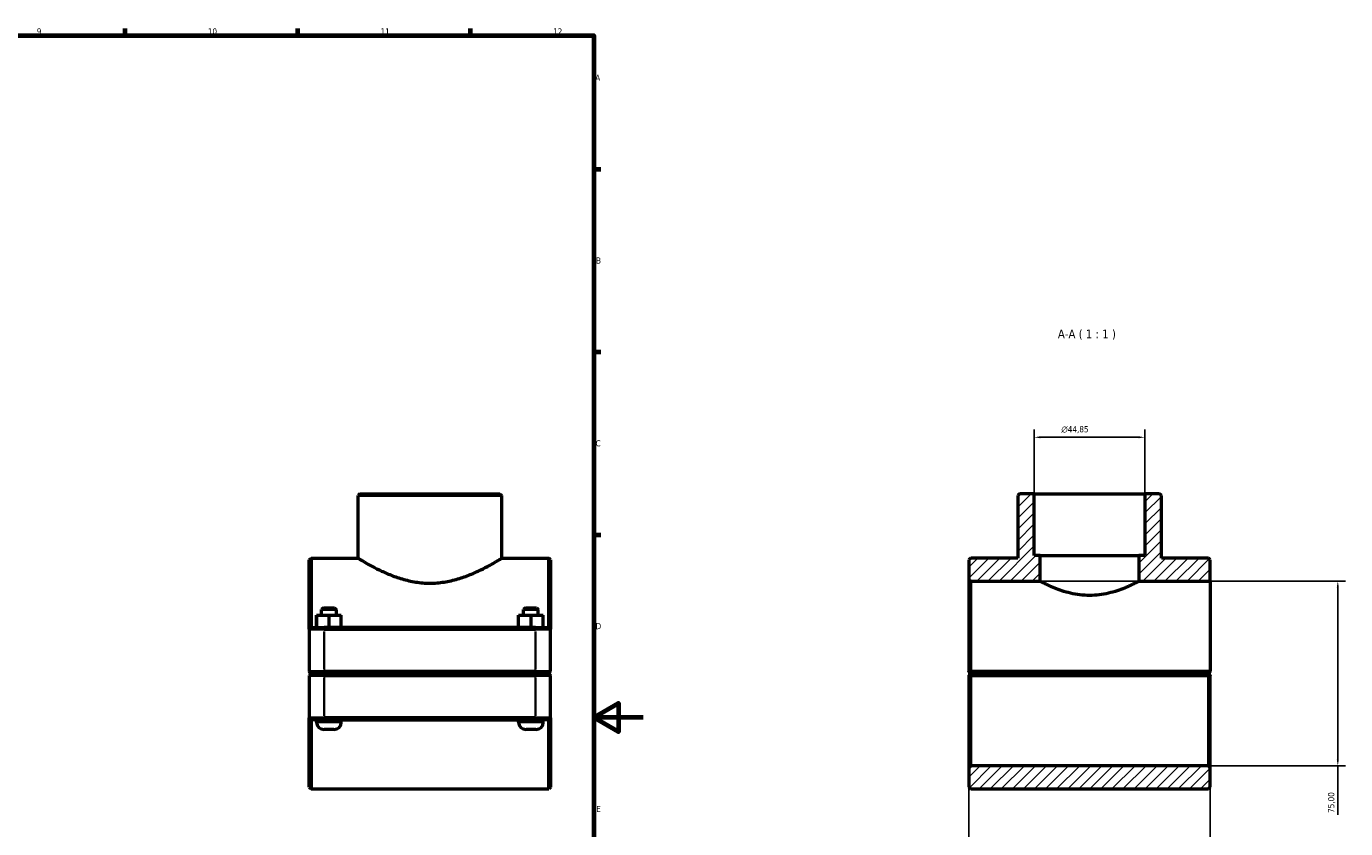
# Model space of a CAD drawing. Header units: millimetres. Extents: x 0 to 1126, y -16 to 1083.
# Tile 6 of 6: x 591 to 1126, y 252 to 578. Entities that reach past the tile are written whole.
import ezdxf

# ---------------------------------------------------------------- set-up
doc = ezdxf.new("R2010")
doc.units = ezdxf.units.MM
for name, color, linetype, lineweight in [('Border (ISO)', 7, 'Continuous', 70), ('Dimension (ISO)', 7, 'Continuous', 25), ('Hatch (ISO)', 7, 'Continuous', 18), ('Symbol (ISO)', 7, 'Continuous', 25), ('Visible (ISO)', 7, 'Continuous', 50), ('Visible Narrow (ISO)', 7, 'Continuous', 35)]:
    doc.layers.add(name, color=color, linetype=linetype, lineweight=lineweight)
doc.styles.add('Label Text (ISO)', font='tahoma.ttf')
doc.styles.add('Note Text (ISO)', font='tahoma.ttf')
doc.dimstyles.new('Default (ISO)', dxfattribs={"dimtxt": 2.5, "dimasz": 2.5, "dimexe": 3.175, "dimexo": 0, "dimgap": 0.762, "dimtad": 1, "dimrnd": 1e-08, "dimzin": 0, "dimtxsty": 'Note Text (ISO)', "dimcen": 0.09, "dimdle": 10, "dimclrd": 256, "dimclre": 256, "dimclrt": 232, "dimazin": 0, "dimtfac": 1.40208, "dimtmove": 0, "dimatfit": 3, "dimfxl": 1, "dimtolj": 1, "dimtzin": 0, "dimlwd": -1, "dimlwe": -1, "dimarcsym": 0})

# ---------------------------------------------------------------- blocks, each defined once
blk = doc.blocks.new('Borders Default Border')
at = {"layer": 'Border (ISO)'}
for p, q in [((630.75, 574), (630.75, 576.9)), ((700.83, 574), (700.83, 576.9)), ((770.92, 574), (770.92, 576.9)), ((821, 519.75), (823.9, 519.75)), ((821, 445.5), (823.9, 445.5)), ((821, 371.25), (823.9, 371.25))]:
    blk.add_line(p, q, dxfattribs=at)
at = {"layer": 'Border (ISO)', "flags": 128}
for points in [[(20, 20), (20, 574), (821, 574), (821, 20), (20, 20)], [(841, 297), (821, 297), (831, 302.77), (831, 291.23), (821, 297)]]:
    blk.add_lwpolyline(points, dxfattribs=at)
at = {"layer": 'Border (ISO)', "color": 232, "true_color": 0xca0064, "char_height": 2.5, "attachment_point": 7, "style": 'Note Text (ISO)'}
for s, insert in [('9', (594.88, 574.35)), ('10', (664.29, 574.35)), ('11', (734.37, 574.4)), ('12', (804.46, 574.4)), ('A', (821.59, 555.62)), ('B', (821.89, 481.37)), ('C', (821.73, 407.08)), ('D', (821.73, 332.88)), ('E', (821.94, 258.63))]:
    blk.add_mtext(s, dxfattribs=dict(at, insert=insert))
blk = doc.blocks.new('*D7')
at = {"layer": 'Defpoints', "color": 0, "transparency": 16777216}
for p in [(999.81, 410.83), (999.81, 387.86), (1044.65, 387.86)]:
    blk.add_point(p, dxfattribs=at)
at = {"layer": 'Dimension (ISO)', "transparency": 16777216}
for p, q in [((999.81, 387.86), (999.81, 414)), ((1044.65, 387.86), (1044.65, 414)), ((1042.15, 410.83), (1002.31, 410.83))]:
    blk.add_line(p, q, dxfattribs=at)
for points in [[(1002.31, 411.24), (1002.31, 410.41), (999.81, 410.83)], [(1042.15, 411.24), (1042.15, 410.41), (1044.65, 410.83)]]:
    blk.add_solid(points, dxfattribs=at)
at = {"layer": 'Dimension (ISO)', "color": 232, "true_color": 0xca0064, "transparency": 16777216, "insert": (1010.79, 415.35), "char_height": 2.5, "attachment_point": 1, "style": 'Note Text (ISO)'}
blk.add_mtext('\\A1;\\fAIGDT|b0|i0;\\H2.5000;\\ln\\fTahoma|b0|i0;\\H2.5000;44,85', dxfattribs=at)
blk = doc.blocks.new('*D8')
at = {"layer": 'Defpoints', "color": 0, "transparency": 16777216}
for p in [(973.23, 315.66), (1071.23, 315.66), (973.23, 151.92)]:
    blk.add_point(p, dxfattribs=at)
at = {"layer": 'Dimension (ISO)', "transparency": 16777216}
for p, q in [((973.23, 315.66), (973.23, 148.75)), ((1071.23, 315.66), (1071.23, 148.75)), ((1068.73, 151.92), (975.73, 151.92))]:
    blk.add_line(p, q, dxfattribs=at)
for points in [[(975.73, 152.34), (975.73, 151.51), (973.23, 151.92)], [(1068.73, 152.34), (1068.73, 151.51), (1071.23, 151.92)]]:
    blk.add_solid(points, dxfattribs=at)
at = {"layer": 'Dimension (ISO)', "color": 232, "true_color": 0xca0064, "transparency": 16777216, "insert": (990.08, 155.87), "char_height": 2.5, "attachment_point": 1, "style": 'Note Text (ISO)'}
blk.add_mtext('\\A1;98,00', dxfattribs=at)
blk = doc.blocks.new('*D9')
at = {"layer": 'Defpoints', "color": 0, "transparency": 16777216}
for p in [(1002.23, 352.36), (1070.48, 277.36), (1123.01, 277.36)]:
    blk.add_point(p, dxfattribs=at)
at = {"layer": 'Dimension (ISO)', "transparency": 16777216}
for p, q in [((1002.23, 352.36), (1126.18, 352.36)), ((1123.01, 349.86), (1123.01, 279.86)), ((1070.48, 277.36), (1126.18, 277.36)), ((1123.01, 277.36), (1123.01, 257.48))]:
    blk.add_line(p, q, dxfattribs=at)
for points in [[(1122.59, 349.86), (1123.42, 349.86), (1123.01, 352.36)], [(1122.59, 279.86), (1123.42, 279.86), (1123.01, 277.36)]]:
    blk.add_solid(points, dxfattribs=at)
at = {"layer": 'Dimension (ISO)', "color": 232, "true_color": 0xca0064, "transparency": 16777216, "insert": (1119.07, 258.24), "char_height": 2.5, "attachment_point": 1, "rotation": 90, "style": 'Note Text (ISO)'}
blk.add_mtext('\\A1;75,00', dxfattribs=at)

msp = doc.modelspace()

# ---------------------------------------------------------------- hatches: boundary and pattern name
at = {"layer": 'Hatch (ISO)'}
h = msp.add_hatch(dxfattribs=at)
h.set_pattern_fill('ANSI31', color=256, scale=25.4, style=0)
h.set_pattern_definition([(45, (0, 0), (-2.245064, 2.245064), [])])
h.paths.add_polyline_path([(1071.23, 268.74), (1071.23, 276.615), (1070.48, 277.365), (973.98, 277.365), (973.23, 276.615), (973.23, 268.74), (973.98, 267.99), (1070.48, 267.99)])
h.paths.add_polyline_path([(993.831, 387.865), (993.081, 387.115), (993.081, 361.74), (973.98, 361.74), (973.23, 360.99), (973.23, 353.115), (973.98, 352.365), (1002.23, 352.365), (1002.23, 362.865), (999.808, 362.865), (999.808, 387.865)])
h.paths.add_polyline_path([(1051.38, 387.115), (1050.63, 387.865), (1044.653, 387.865), (1044.653, 362.865), (1042.23, 362.865), (1042.23, 352.365), (1071.23, 352.365), (1071.23, 360.99), (1070.48, 361.74), (1051.38, 361.74)])

# ---------------------------------------------------------------- linework, layer by layer
at = {"layer": 'Visible (ISO)'}
for p, q in [((726.064, 387.865), (725.314, 387.115)), ((725.314, 361.74), (725.314, 387.115)), ((783.613, 387.115), (725.314, 387.115)), ((726.064, 387.865), (782.863, 387.865)), ((782.863, 387.865), (783.613, 387.115)), ((783.613, 361.74), (783.613, 387.115)), ((993.831, 387.865), (993.081, 387.115)), ((993.081, 387.115), (993.081, 361.74)), ((999.808, 387.865), (993.831, 387.865)), ((999.808, 362.865), (999.808, 387.865)), ((999.808, 387.865), (1044.653, 387.865)), ((1050.63, 387.865), (1044.653, 387.865)), ((1044.653, 387.865), (1044.653, 362.865)), ((1051.38, 387.115), (1050.63, 387.865)), ((1051.38, 361.74), (1051.38, 387.115)), ((705.464, 360.99), (706.214, 361.74)), ((705.464, 332.865), (705.464, 360.99)), ((706.214, 361.74), (706.214, 333.615)), ((706.214, 361.74), (725.314, 361.74)), ((783.613, 361.74), (802.714, 361.74)), ((802.714, 333.615), (802.714, 361.74)), ((803.464, 360.99), (802.714, 361.74)), ((803.464, 360.99), (803.464, 332.865)), ((973.98, 361.74), (973.23, 360.99)), ((973.23, 360.99), (973.23, 353.115)), ((993.081, 361.74), (973.98, 361.74)), ((1002.23, 362.865), (999.808, 362.865)), ((1002.23, 352.365), (1002.23, 362.865)), ((1002.23, 362.865), (1042.23, 362.865)), ((1044.653, 362.865), (1042.23, 362.865)), ((1042.23, 362.865), (1042.23, 352.365)), ((1070.48, 361.74), (1051.38, 361.74)), ((1071.23, 360.99), (1070.48, 361.74)), ((1071.23, 352.365), (1071.23, 360.99)), ((973.23, 353.115), (973.98, 352.365)), ((973.23, 353.115), (973.23, 315.665)), ((973.98, 352.365), (1002.23, 352.365)), ((973.98, 315.665), (973.98, 352.365)), ((1042.23, 352.365), (1071.23, 352.365)), ((1071.23, 352.365), (1071.23, 315.665)), ((708.448, 338.615), (708.479, 338.615)), ((708.448, 333.615), (708.448, 338.615)), ((708.479, 338.615), (713.495, 338.615)), ((708.479, 333.615), (708.479, 338.615)), ((711.214, 341.615), (710.464, 340.865)), ((716.464, 340.865), (710.464, 340.865)), ((710.464, 338.615), (710.464, 340.865)), ((711.214, 341.615), (715.714, 341.615)), ((713.495, 338.615), (718.479, 338.615)), ((713.495, 333.615), (713.495, 338.615)), ((715.714, 341.615), (716.464, 340.865)), ((716.464, 338.615), (716.464, 340.865)), ((718.479, 333.615), (718.479, 338.615)), ((790.448, 338.615), (790.479, 338.615)), ((790.448, 333.615), (790.448, 338.615)), ((790.479, 338.615), (795.495, 338.615)), ((790.479, 333.615), (790.479, 338.615)), ((793.214, 341.615), (792.464, 340.865)), ((798.464, 340.865), (792.464, 340.865)), ((792.464, 338.615), (792.464, 340.865)), ((793.214, 341.615), (797.714, 341.615)), ((795.495, 338.615), (800.479, 338.615)), ((795.495, 333.615), (795.495, 338.615)), ((797.714, 341.615), (798.464, 340.865)), ((798.464, 338.615), (798.464, 340.865)), ((800.479, 333.615), (800.479, 338.615)), ((706.214, 333.615), (705.464, 332.865)), ((711.564, 332.865), (705.464, 332.865)), ((705.464, 332.865), (705.464, 315.665)), ((706.214, 333.615), (711.564, 333.615)), ((797.364, 333.615), (711.564, 333.615)), ((711.564, 332.865), (797.364, 332.865)), ((797.364, 333.615), (802.714, 333.615)), ((803.464, 332.865), (797.364, 332.865)), ((802.714, 333.615), (803.464, 332.865)), ((803.464, 315.665), (803.464, 332.865)), ((706.214, 314.915), (705.464, 315.665)), ((705.464, 315.665), (711.564, 315.665)), ((706.214, 314.815), (705.464, 314.065)), ((711.564, 314.065), (705.464, 314.065)), ((705.464, 314.065), (705.464, 296.865)), ((711.564, 314.915), (706.214, 314.915)), ((706.214, 314.815), (711.564, 314.815)), ((708.464, 314.815), (708.464, 314.915)), ((797.364, 315.665), (711.564, 315.665)), ((711.564, 314.915), (797.364, 314.915)), ((797.364, 314.815), (711.564, 314.815)), ((711.564, 314.065), (797.364, 314.065)), ((718.464, 314.815), (718.464, 314.915)), ((790.464, 314.815), (790.464, 314.915)), ((797.364, 315.665), (803.464, 315.665)), ((802.714, 314.915), (797.364, 314.915)), ((797.364, 314.815), (802.714, 314.815)), ((803.464, 314.065), (797.364, 314.065)), ((800.464, 314.815), (800.464, 314.915)), ((802.714, 314.915), (803.464, 315.665)), ((802.714, 314.815), (803.464, 314.065)), ((803.464, 296.865), (803.464, 314.065)), ((973.23, 314.065), (973.23, 276.615)), ((973.98, 314.915), (973.606, 315.289)), ((973.606, 314.441), (973.98, 314.815)), ((1071.23, 315.665), (973.98, 315.665)), ((973.98, 314.915), (1070.48, 314.915)), ((1070.48, 314.815), (973.98, 314.815)), ((973.98, 277.365), (973.98, 314.065)), ((973.98, 314.065), (1070.48, 314.065)), ((976.23, 314.915), (976.23, 314.815)), ((986.23, 314.915), (986.23, 314.815)), ((1058.23, 314.915), (1058.23, 314.815)), ((1068.23, 314.915), (1068.23, 314.815)), ((1071.23, 315.665), (1070.48, 314.915)), ((1070.48, 314.815), (1070.854, 314.441)), ((1070.48, 314.065), (1070.48, 277.365)), ((1071.23, 315.665), (1071.23, 315.665)), ((1071.23, 276.615), (1071.23, 314.065)), ((705.464, 268.74), (705.464, 296.865)), ((705.464, 296.865), (711.564, 296.865)), ((706.214, 296.115), (705.464, 296.865)), ((706.214, 296.115), (706.214, 267.99)), ((711.564, 296.115), (706.214, 296.115)), ((708.464, 295.115), (708.464, 296.115)), ((797.364, 296.865), (711.564, 296.865)), ((711.564, 296.115), (797.364, 296.115)), ((718.464, 295.115), (718.464, 296.115)), ((790.464, 295.115), (790.464, 296.115)), ((797.364, 296.865), (803.464, 296.865)), ((802.714, 296.115), (797.364, 296.115)), ((800.464, 295.115), (800.464, 296.115)), ((802.714, 296.115), (803.464, 296.865)), ((802.714, 267.99), (802.714, 296.115)), ((803.464, 296.865), (803.464, 268.74)), ((715.464, 292.115), (711.464, 292.115)), ((797.464, 292.115), (793.464, 292.115)), ((973.98, 277.365), (973.23, 276.615)), ((973.23, 276.615), (973.23, 268.74)), ((1070.48, 277.365), (973.98, 277.365)), ((1071.23, 276.615), (1070.48, 277.365)), ((1071.23, 268.74), (1071.23, 276.615)), ((705.464, 268.74), (706.214, 267.99)), ((706.214, 267.99), (802.714, 267.99)), ((803.464, 268.74), (802.714, 267.99)), ((973.23, 268.74), (973.98, 267.99)), ((973.98, 267.99), (1070.48, 267.99)), ((1070.48, 267.99), (1071.23, 268.74))]:
    msp.add_line(p, q, dxfattribs=at)
for centre, start, end in [((711.464, 295.115), 180, 270), ((715.464, 295.115), 270, 0), ((793.464, 295.115), 180, 270), ((797.464, 295.115), 270, 0)]:
    msp.add_arc(centre, 3, start, end, dxfattribs=at)
for points, knots in [([(725.314, 361.74), (725.314, 361.74), (725.501, 361.623), (726.265, 361.154), (726.843, 360.801), (728.349, 359.912), (729.277, 359.375), (731.399, 358.21), (732.592, 357.582), (735.122, 356.343), (736.555, 355.685), (739.683, 354.413), (741.377, 353.8), (744.941, 352.751), (746.814, 352.316), (750.625, 351.727), (752.563, 351.574), (754.464, 351.574)], [13.6327144, 13.6327144, 13.6327144, 13.6327144, 14.1985475, 14.1985475, 14.7643805, 14.7643805, 15.3302135, 15.3302135, 15.8960465, 15.8960465, 16.466273, 16.466273, 17.0364996, 17.0364996, 17.6067261, 17.6067261, 18.1769526, 18.1769526, 18.1769526, 18.1769526]), ([(754.464, 351.574), (756.365, 351.574), (758.303, 351.727), (762.113, 352.316), (763.986, 352.751), (767.55, 353.8), (769.245, 354.413), (772.372, 355.685), (773.805, 356.343), (776.336, 357.582), (777.529, 358.21), (779.65, 359.375), (780.579, 359.912), (782.084, 360.801), (782.663, 361.154), (783.427, 361.623), (783.613, 361.74), (783.613, 361.74)], [0, 0, 0, 0, 0.5702265, 0.5702265, 1.140453, 1.140453, 1.7106795, 1.7106795, 2.2809061, 2.2809061, 2.8467391, 2.8467391, 3.4125721, 3.4125721, 3.9784051, 3.9784051, 4.5442381, 4.5442381, 4.5442381, 4.5442381]), ([(1022.23, 346.586), (1020.942, 346.586), (1019.622, 346.667), (1017.016, 346.986), (1015.73, 347.224), (1013.277, 347.804), (1012.108, 348.147), (1009.951, 348.865), (1008.963, 349.24), (1007.216, 349.951), (1006.393, 350.314), (1004.934, 350.99), (1004.298, 351.302), (1003.268, 351.819), (1002.875, 352.024), (1002.356, 352.297), (1002.23, 352.365), (1002.23, 352.365)], [0, 0, 0, 0, 0.3863523, 0.3863523, 0.7727046, 0.7727046, 1.1590569, 1.1590569, 1.5454092, 1.5454092, 1.9303425, 1.9303425, 2.3152758, 2.3152758, 2.7002091, 2.7002091, 3.0851425, 3.0851425, 3.0851425, 3.0851425]), ([(1042.23, 352.365), (1042.23, 352.365), (1042.105, 352.297), (1041.586, 352.024), (1041.192, 351.819), (1040.163, 351.302), (1039.526, 350.99), (1038.067, 350.314), (1037.244, 349.951), (1035.497, 349.24), (1034.509, 348.865), (1032.352, 348.147), (1031.183, 347.804), (1028.731, 347.224), (1027.445, 346.986), (1024.838, 346.667), (1023.518, 346.586), (1022.23, 346.586)], [9.2554274, 9.2554274, 9.2554274, 9.2554274, 9.6403607, 9.6403607, 10.025294, 10.025294, 10.4102274, 10.4102274, 10.7951607, 10.7951607, 11.181513, 11.181513, 11.5678653, 11.5678653, 11.9542176, 11.9542176, 12.3405698, 12.3405698, 12.3405698, 12.3405698])]:
    msp.add_open_spline(points, degree=3, knots=knots, dxfattribs=at)
for points in [[(973.606, 315.289), (973.419, 315.476), (973.23, 315.665)], [(973.23, 314.065), (973.419, 314.254), (973.606, 314.441)], [(1070.854, 314.441), (1071.041, 314.254), (1071.23, 314.065)]]:
    msp.add_open_spline(points, degree=2, dxfattribs=at)
for points, weights in [([(973.606, 315.289), (973.795, 315.478), (973.98, 315.665)], [1.00580163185, 1.00874236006, 1.01164078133]), ([(973.98, 314.065), (973.795, 314.252), (973.606, 314.441)], [1.01164078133, 1.00874236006, 1.00580163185]), ([(1070.854, 314.441), (1070.665, 314.252), (1070.48, 314.065)], [1.00580163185, 1.00874236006, 1.01164078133])]:
    msp.add_rational_spline(points, weights, degree=2, dxfattribs=at)
at = {"layer": 'Visible Narrow (ISO)'}
for p, q in [((711.564, 333.577), (711.564, 332.902)), ((797.364, 333.577), (797.364, 332.902)), ((711.564, 316.525), (711.564, 332.005)), ((797.364, 332.005), (797.364, 316.525)), ((711.564, 314.952), (711.564, 315.627)), ((711.564, 314.777), (711.564, 314.102)), ((711.564, 297.725), (711.564, 313.205)), ((797.364, 314.952), (797.364, 315.627)), ((797.364, 314.777), (797.364, 314.102)), ((797.364, 313.205), (797.364, 297.725)), ((708.525, 295.115), (718.402, 295.115)), ((711.564, 296.152), (711.564, 296.827)), ((790.525, 295.115), (800.402, 295.115)), ((797.364, 296.152), (797.364, 296.827))]:
    msp.add_line(p, q, dxfattribs=at)

# ---------------------------------------------------------------- block references
msp.add_blockref('Borders Default Border', (0, 0))

# ---------------------------------------------------------------- texts
at = {"layer": 'Symbol (ISO)', "insert": (1009.368, 450.427), "char_height": 3.5, "attachment_point": 7, "style": 'Label Text (ISO)'}
msp.add_mtext('A-A ( 1 : 1 )', dxfattribs=at)

# ---------------------------------------------------------------- dimensions: what is measured, and where the dimension line sits
at = {"layer": 'Dimension (ISO)'}
dim = msp.add_linear_dim(base=(999.807789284, 410.828182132), p1=(1044.652789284, 387.864871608), p2=(999.807789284, 387.864871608), angle=180, text='\\fAIGDT|b0|i0;\\H2.5000;\\ln\\fTahoma|b0|i0;\\H2.5000;<>', dimstyle='Default (ISO)', override={"dimdec": 2, "dimtp": 0, "dimtm": 0, "dimtdec": 2, "dimtofl": 0, "dimatfit": 1}, dxfattribs=at)
dim.commit()
dim.dimension.update_dxf_attribs({"geometry": '*D7', "text_midpoint": (1016.324789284, 410.828182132), "dimtype": 160})
dim = msp.add_linear_dim(base=(1123.006, 277.365), p1=(1002.23, 352.365), p2=(1070.48, 277.365), angle=270, dimstyle='Default (ISO)', override={"dimdec": 2, "dimtp": 0, "dimtm": 0, "dimtdec": 2, "dimtofl": 0, "dimatfit": 2}, dxfattribs=at)
dim.commit()
dim.dimension.update_dxf_attribs({"geometry": '*D9', "text_midpoint": (1123.006, 262.365), "dimtype": 160})
dim = msp.add_linear_dim(base=(973.23, 151.925), p1=(1071.23, 315.665), p2=(973.23, 315.665), dimstyle='Default (ISO)', override={"dimdec": 2, "dimtp": 0, "dimtm": 0, "dimtdec": 2, "dimtofl": 0, "dimatfit": 1}, dxfattribs=at)
dim.commit()
dim.dimension.update_dxf_attribs({"geometry": '*D8', "text_midpoint": (994.23, 151.925), "dimtype": 160})

doc.saveas('drawing.dxf')
